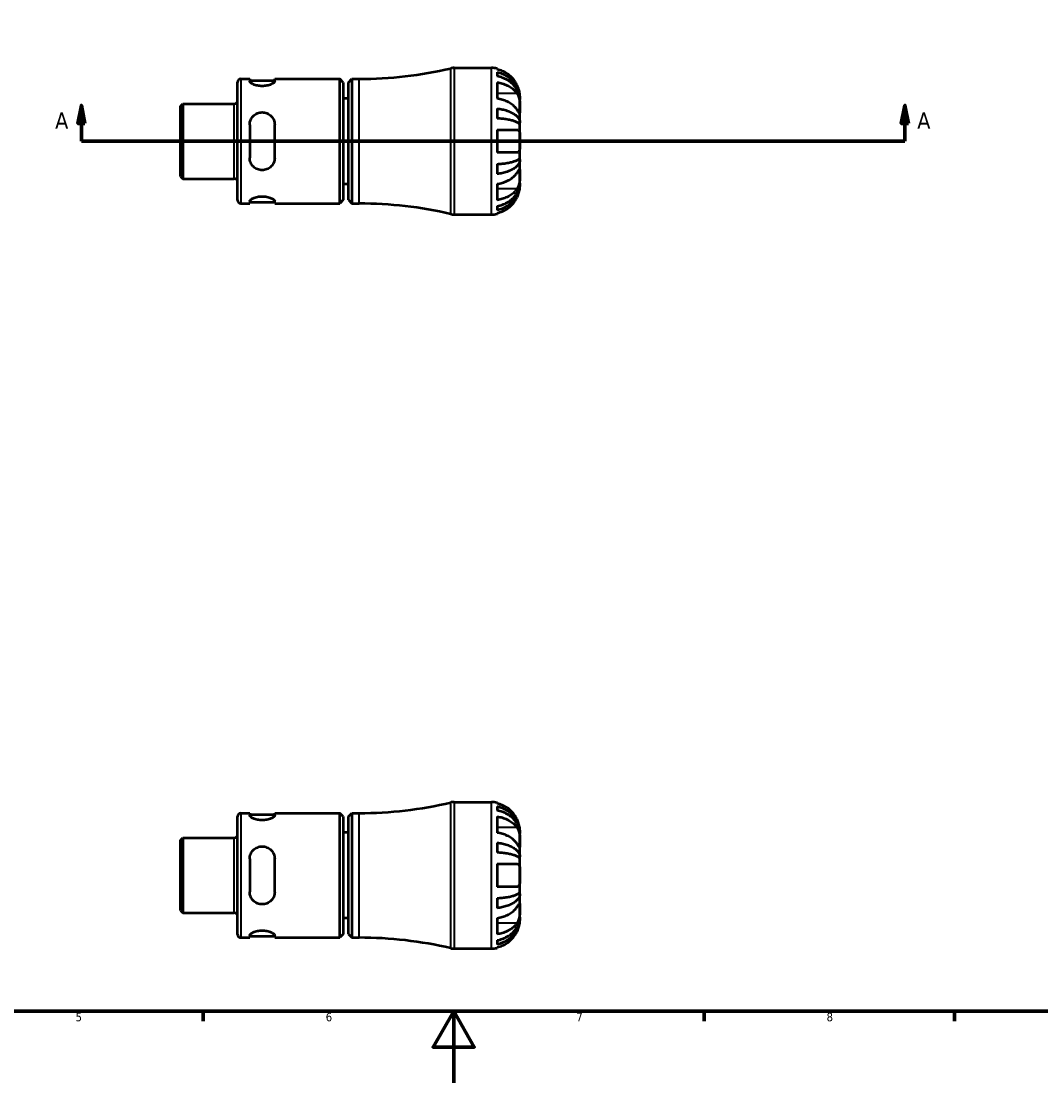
# Model space of a CAD drawing. Header units: millimetres. Extents: x -48 to 904, y -21 to 594.
# Tile 3 of 6: x 299 to 585, y 0 to 297. Entities that reach past the tile are written whole.
import ezdxf

# ---------------------------------------------------------------- set-up
doc = ezdxf.new("R2010")
doc.units = ezdxf.units.MM
for name, color, linetype, lineweight in [('Border (ANSI)', 7, 'Continuous', 70), ('Section Line (ANSI)', 7, 'Continuous', 70), ('Visible (ANSI)', 7, 'Continuous', 50), ('Visible Narrow (ANSI)', 7, 'Continuous', 35)]:
    doc.layers.add(name, color=color, linetype=linetype, lineweight=lineweight)
doc.styles.add('Label Text (ANSI)', font='tahoma.ttf')
doc.styles.add('Note Text (ANSI)', font='tahoma.ttf')

# ---------------------------------------------------------------- blocks, each defined once
blk = doc.blocks.new('Borders Default Border')
at = {"layer": 'Border (ANSI)'}
for p, q in [((350.42, 20), (350.42, 17.2)), ((490.58, 20), (490.58, 17.2)), ((560.67, 20), (560.67, 17.2))]:
    blk.add_line(p, q, dxfattribs=at)
at = {"layer": 'Border (ANSI)', "flags": 128}
for points in [[(20, 20), (20, 574), (821, 574), (821, 20), (20, 20)], [(420.5, 0), (420.5, 20), (414.73, 10), (426.27, 10), (420.5, 20)]]:
    blk.add_lwpolyline(points, dxfattribs=at)
at = {"layer": 'Border (ANSI)', "color": 5, "true_color": 0x0000ff, "char_height": 2.4, "attachment_point": 7, "style": 'Note Text (ANSI)'}
for s, insert in [('5', (314.67, 17.15)), ('6', (384.69, 17.15)), ('7', (454.8, 17.2)), ('8', (524.84, 17.15))]:
    blk.add_mtext(s, dxfattribs=dict(at, insert=insert))
blk = doc.blocks.new('2dTransSection0')
at = {"layer": 'Section Line (ANSI)', "linetype": 'Continuous'}
for p, q in [((316.32, 273.43), (315.32, 268.43)), ((316.32, 268.43), (316.32, 273.43)), ((317.32, 268.43), (316.32, 273.43)), ((546.74, 273.43), (545.74, 268.43)), ((546.74, 268.43), (546.74, 273.43)), ((547.74, 268.43), (546.74, 273.43)), ((315.32, 268.43), (317.32, 268.43)), ((316.32, 263.43), (316.32, 268.43)), ((545.74, 268.43), (547.74, 268.43)), ((546.74, 263.43), (546.74, 268.43)), ((316.32, 263.43), (325.26, 263.43)), ((537.81, 263.43), (546.74, 263.43))]:
    blk.add_line(p, q, dxfattribs=at)
at = {"layer": 'Section Line (ANSI)'}
blk.add_line((316.32, 263.43), (546.74, 263.43), dxfattribs=at)
at = {"layer": 'Section Line (ANSI)', "linetype": 'Continuous', "flags": 128}
for points in [[(317.32, 268.43), (316.32, 273.43), (315.32, 268.43), (317.32, 268.43)], [(547.74, 268.43), (546.74, 273.43), (545.74, 268.43), (547.74, 268.43)]]:
    blk.add_lwpolyline(points, dxfattribs=at)
at = {"layer": 'Section Line (ANSI)'}
for points in [[(317.32, 268.43), (316.32, 273.43), (315.32, 268.43), (317.32, 268.43)], [(547.74, 268.43), (546.74, 273.43), (545.74, 268.43), (547.74, 268.43)]]:
    blk.add_solid(points, dxfattribs=at)
at = {"layer": 'Section Line (ANSI)', "char_height": 4.57, "attachment_point": 7, "style": 'Label Text (ANSI)'}
for insert in [(308.96, 266.93), (550.21, 266.93)]:
    blk.add_mtext('A', dxfattribs=dict(at, insert=insert))

msp = doc.modelspace()

# ---------------------------------------------------------------- linework, layer by layer
at = {"layer": 'Visible (ANSI)'}
for p, q in [((420.61, 283.927), (431.032, 283.927)), ((432.632, 283.766), (432.632, 283.512)), ((432.632, 282.739), (432.632, 281.595)), ((360.032, 246.927), (360.032, 279.927)), ((360.957, 280.852), (363.407, 280.852)), ((363.407, 280.852), (363.407, 280.234)), ((363.407, 280.452), (370.407, 280.452)), ((370.407, 280.852), (388.607, 280.852)), ((370.407, 280.234), (370.407, 280.852)), ((388.607, 246.002), (388.607, 280.852)), ((389.607, 279.852), (388.607, 280.852)), ((389.607, 279.852), (389.607, 247.002)), ((391.032, 279.852), (392.032, 280.852)), ((391.032, 247.002), (391.032, 279.852)), ((392.032, 280.852), (392.032, 246.002)), ((392.032, 280.852), (394.032, 280.852)), ((432.632, 279.892), (432.632, 275.367)), ((344.032, 273.276), (344.66, 273.905)), ((344.032, 253.579), (344.032, 273.276)), ((344.66, 273.905), (359.107, 273.905)), ((344.66, 273.905), (344.66, 252.95)), ((391.032, 275.427), (389.607, 275.427)), ((439.032, 275.123), (439.024, 275.123)), ((439.032, 275.123), (439.032, 275.927)), ((439.032, 274.817), (439.032, 275.123)), ((439.032, 272.266), (439.032, 274.817)), ((432.632, 272.57), (432.632, 269.808)), ((439.032, 268.578), (439.032, 272.266)), ((363.407, 268.027), (363.407, 258.827)), ((370.407, 258.827), (370.407, 268.027)), ((439.032, 268.578), (438.473, 268.578)), ((439.032, 267.839), (439.032, 268.578)), ((439.032, 263.427), (439.032, 267.839)), ((432.632, 266.627), (432.632, 260.227)), ((432.632, 266.627), (438.214, 266.627)), ((439.032, 259.016), (439.032, 263.427)), ((438.214, 260.227), (432.632, 260.227)), ((439.032, 258.277), (439.032, 259.016)), ((432.632, 257.046), (432.632, 254.284)), ((439.032, 258.277), (438.473, 258.277)), ((439.032, 254.589), (439.032, 258.277)), ((344.032, 253.579), (344.66, 252.95)), ((344.66, 252.95), (359.107, 252.95)), ((439.032, 252.038), (439.032, 254.589)), ((391.032, 251.427), (389.607, 251.427)), ((432.632, 251.488), (432.632, 246.962)), ((439.032, 251.732), (439.024, 251.732)), ((439.032, 251.732), (439.032, 252.038)), ((439.032, 250.927), (439.032, 251.732)), ((363.407, 246.621), (363.407, 246.002)), ((370.407, 246.002), (370.407, 246.621)), ((389.607, 247.002), (388.607, 246.002)), ((391.032, 247.002), (392.032, 246.002)), ((360.957, 246.002), (363.407, 246.002)), ((363.407, 246.402), (370.407, 246.402)), ((370.407, 246.002), (388.607, 246.002)), ((392.032, 246.002), (394.032, 246.002)), ((432.632, 245.26), (432.632, 244.116)), ((420.61, 242.927), (431.032, 242.927)), ((432.632, 243.342), (432.632, 243.089)), ((420.61, 78.529), (431.032, 78.529)), ((432.632, 78.367), (432.632, 78.114)), ((432.632, 77.34), (432.632, 76.196)), ((360.032, 41.529), (360.032, 74.529)), ((360.957, 75.454), (363.407, 75.454)), ((363.407, 75.454), (363.407, 74.836)), ((363.407, 75.054), (370.407, 75.054)), ((370.407, 75.454), (388.607, 75.454)), ((370.407, 74.836), (370.407, 75.454)), ((388.607, 40.604), (388.607, 75.454)), ((389.607, 74.454), (388.607, 75.454)), ((389.607, 74.454), (389.607, 41.604)), ((391.032, 74.454), (392.032, 75.454)), ((391.032, 41.604), (391.032, 74.454)), ((392.032, 75.454), (392.032, 40.604)), ((392.032, 75.454), (394.032, 75.454)), ((432.632, 74.494), (432.632, 69.968)), ((344.032, 67.878), (344.66, 68.506)), ((344.66, 68.506), (359.107, 68.506)), ((344.66, 68.506), (344.66, 47.551)), ((391.032, 70.029), (389.607, 70.029)), ((439.032, 69.724), (439.024, 69.724)), ((439.032, 69.724), (439.032, 70.529)), ((439.032, 69.418), (439.032, 69.724)), ((439.032, 66.868), (439.032, 69.418)), ((344.032, 48.18), (344.032, 67.878)), ((432.632, 67.172), (432.632, 64.41)), ((439.032, 63.179), (439.032, 66.868)), ((363.407, 62.629), (363.407, 53.429)), ((370.407, 53.429), (370.407, 62.629)), ((439.032, 63.179), (438.473, 63.179)), ((439.032, 62.44), (439.032, 63.179)), ((439.032, 58.029), (439.032, 62.44)), ((432.632, 61.229), (432.632, 54.829)), ((432.632, 61.229), (438.214, 61.229)), ((439.032, 53.617), (439.032, 58.029)), ((438.214, 54.829), (432.632, 54.829)), ((439.032, 52.878), (439.032, 53.617)), ((432.632, 51.648), (432.632, 48.886)), ((439.032, 52.878), (438.473, 52.878)), ((439.032, 49.19), (439.032, 52.878)), ((344.032, 48.18), (344.66, 47.551)), ((344.66, 47.551), (359.107, 47.551)), ((439.032, 46.639), (439.032, 49.19)), ((391.032, 46.029), (389.607, 46.029)), ((432.632, 46.089), (432.632, 41.564)), ((439.032, 46.333), (439.024, 46.333)), ((439.032, 46.333), (439.032, 46.639)), ((439.032, 45.529), (439.032, 46.333)), ((389.607, 41.604), (388.607, 40.604)), ((391.032, 41.604), (392.032, 40.604)), ((360.957, 40.604), (363.407, 40.604)), ((363.407, 41.222), (363.407, 40.604)), ((363.407, 41.004), (370.407, 41.004)), ((370.407, 40.604), (370.407, 41.222)), ((370.407, 40.604), (388.607, 40.604)), ((392.032, 40.604), (394.032, 40.604)), ((432.632, 39.861), (432.632, 38.717)), ((420.61, 37.529), (431.032, 37.529)), ((432.632, 37.944), (432.632, 37.69))]:
    msp.add_line(p, q, dxfattribs=at)
for centre, radius, start, end in [((394.032, 393.156), 112.303, 270, 283.19891), ((420.61, 279.827), 4.1, 90, 103.19891), ((431.032, 275.927), 8, 78.46304, 90), ((360.957, 279.927), 0.925, 90, 180), ((359.107, 274.83), 0.925, 270, 0), ((359.107, 252.025), 0.925, 0, 90), ((360.957, 246.927), 0.925, 180, 270), ((394.032, 133.699), 112.303, 76.80109, 90), ((420.61, 247.027), 4.1, 256.80109, 270), ((431.032, 250.927), 8, 270, 281.53696), ((394.032, 187.757), 112.303, 270, 283.19891), ((420.61, 74.429), 4.1, 90, 103.19891), ((431.032, 70.529), 8, 78.46304, 90), ((360.957, 74.529), 0.925, 90, 180), ((359.107, 69.431), 0.925, 270, 0), ((359.107, 46.626), 0.925, 0, 90), ((360.957, 41.529), 0.925, 180, 270), ((394.032, -71.7), 112.303, 76.80109, 90), ((420.61, 41.629), 4.1, 256.80109, 270), ((431.032, 45.529), 8, 270, 281.53696)]:
    msp.add_arc(centre, radius, start, end, dxfattribs=at)
for points, knots in [([(438.214, 279.127), (438.058, 279.452), (437.874, 279.779), (437.367, 280.546), (437.018, 280.968), (436.318, 281.674), (435.903, 282.022), (435.01, 282.624), (434.531, 282.877), (433.636, 283.25), (433.14, 283.407), (432.632, 283.512)], [4.03217579, 4.03217579, 4.03217579, 4.03217579, 4.13513094, 4.13513094, 4.28512034, 4.28512034, 4.43331426, 4.43331426, 4.58150818, 4.58150818, 4.72425651, 4.72425651, 4.72425651, 4.72425651]), ([(432.632, 282.739), (433.145, 282.637), (433.646, 282.484), (434.546, 282.123), (435.025, 281.879), (435.92, 281.3), (436.336, 280.964), (437.034, 280.286), (437.381, 279.883), (437.98, 279.014), (438.231, 278.548), (438.61, 277.661), (438.772, 277.158), (438.983, 276.129), (439.032, 275.604), (439.032, 275.123)], [0.1517731, 0.1517731, 0.1517731, 0.1517731, 0.2959053, 0.2959053, 0.44402, 0.44402, 0.5921347, 0.5921347, 0.7405595, 0.7405595, 0.8889844, 0.8889844, 1.0379976, 1.0379976, 1.1870108, 1.1870108, 1.1870108, 1.1870108]), ([(370.407, 280.234), (370.407, 280.11), (370.314, 279.959), (369.946, 279.641), (369.67, 279.477), (369.047, 279.206), (368.664, 279.079), (367.815, 278.903), (367.348, 278.855), (366.907, 278.855), (366.465, 278.855), (365.999, 278.903), (365.149, 279.079), (364.766, 279.206), (364.143, 279.477), (363.868, 279.641), (363.499, 279.959), (363.407, 280.11), (363.407, 280.234)], [-0.5463393, -0.5463393, -0.5463393, -0.5463393, -0.4056854, -0.4056854, -0.2650316, -0.2650316, -0.1325158, -0.1325158, 0, 0, 0, 0.1325158, 0.1325158, 0.2650316, 0.2650316, 0.4056854, 0.4056854, 0.5463393, 0.5463393, 0.5463393, 0.5463393]), ([(439.032, 274.817), (439.032, 275.245), (438.983, 275.712), (438.772, 276.628), (438.61, 277.076), (438.231, 277.865), (437.98, 278.28), (437.381, 279.053), (437.034, 279.412), (436.336, 280.015), (435.92, 280.314), (435.025, 280.83), (434.546, 281.047), (433.646, 281.368), (433.145, 281.504), (432.632, 281.595)], [3.5727317, 3.5727317, 3.5727317, 3.5727317, 3.721745, 3.721745, 3.8707582, 3.8707582, 4.019183, 4.019183, 4.1676079, 4.1676079, 4.3157226, 4.3157226, 4.4638373, 4.4638373, 4.6079695, 4.6079695, 4.6079695, 4.6079695]), ([(432.632, 279.892), (433.14, 279.818), (433.636, 279.707), (434.531, 279.443), (435.01, 279.264), (435.903, 278.839), (436.318, 278.592), (437.018, 278.093), (437.367, 277.794), (437.874, 277.252), (438.058, 277.021), (438.214, 276.792)], [0.1517835, 0.1517835, 0.1517835, 0.1517835, 0.29453183, 0.29453183, 0.44272575, 0.44272575, 0.59091966, 0.59091966, 0.74090906, 0.74090906, 0.84386421, 0.84386421, 0.84386421, 0.84386421]), ([(439.032, 275.927), (439.032, 275.927), (439.032, 275.953), (439.03, 276.057), (439.028, 276.141), (439.01, 276.433), (438.986, 276.683), (438.893, 277.191), (438.843, 277.416), (438.732, 277.811), (438.681, 277.972), (438.572, 278.288), (438.513, 278.442), (438.377, 278.774), (438.299, 278.952), (438.214, 279.127)], [0, 0, 0, 0, 0.06960453, 0.06960453, 0.14559569, 0.14559569, 0.26884906, 0.26884906, 0.35168426, 0.35168426, 0.40551291, 0.40551291, 0.45571277, 0.45571277, 0.51333093, 0.51333093, 0.51333093, 0.51333093]), ([(438.214, 276.792), (438.282, 276.692), (438.346, 276.585), (438.493, 276.307), (438.57, 276.13), (438.705, 275.755), (438.763, 275.558), (438.877, 275.074), (438.924, 274.783), (439.001, 274.085), (439.018, 273.685), (439.033, 272.92), (439.032, 272.565), (439.032, 272.266)], [-0.51605321, -0.51605321, -0.51605321, -0.51605321, -0.46927389, -0.46927389, -0.40272959, -0.40272959, -0.33754407, -0.33754407, -0.24860938, -0.24860938, -0.12674173, -0.12674173, 0, 0, 0, 0]), ([(438.214, 272.266), (438.058, 272.496), (437.874, 272.727), (437.367, 273.269), (437.018, 273.568), (436.318, 274.067), (435.903, 274.313), (435.01, 274.739), (434.531, 274.918), (433.636, 275.181), (433.14, 275.293), (432.632, 275.367)], [4.03217579, 4.03217579, 4.03217579, 4.03217579, 4.13513094, 4.13513094, 4.28512034, 4.28512034, 4.43331426, 4.43331426, 4.58150818, 4.58150818, 4.72425651, 4.72425651, 4.72425651, 4.72425651]), ([(363.407, 268.027), (363.407, 268.48), (363.499, 268.956), (363.868, 269.827), (364.143, 270.222), (364.766, 270.828), (365.149, 271.089), (365.999, 271.439), (366.465, 271.527), (367.348, 271.527), (367.815, 271.439), (368.664, 271.089), (369.047, 270.828), (369.67, 270.222), (369.946, 269.827), (370.314, 268.956), (370.407, 268.48), (370.407, 268.027)], [0.5322817, 0.5322817, 0.5322817, 0.5322817, 0.6729355, 0.6729355, 0.8135894, 0.8135894, 0.9461052, 0.9461052, 1.078621, 1.078621, 1.2111368, 1.2111368, 1.3436526, 1.3436526, 1.4843064, 1.4843064, 1.6249602, 1.6249602, 1.6249602, 1.6249602]), ([(432.632, 272.57), (433.145, 272.517), (433.646, 272.437), (434.546, 272.248), (435.025, 272.12), (435.92, 271.816), (436.336, 271.64), (437.034, 271.285), (437.381, 271.073), (437.98, 270.618), (438.231, 270.374), (438.61, 269.909), (438.772, 269.645), (438.983, 269.105), (439.032, 268.83), (439.032, 268.578)], [0.1517731, 0.1517731, 0.1517731, 0.1517731, 0.2959053, 0.2959053, 0.44402, 0.44402, 0.5921347, 0.5921347, 0.7405595, 0.7405595, 0.8889844, 0.8889844, 1.0379976, 1.0379976, 1.1870108, 1.1870108, 1.1870108, 1.1870108]), ([(439.032, 272.266), (439.032, 272.119), (439.032, 271.986), (439.031, 271.746), (439.029, 271.642), (439.019, 271.431), (439.005, 271.356), (438.943, 271.316), (438.898, 271.343), (438.785, 271.464), (438.729, 271.535), (438.599, 271.711), (438.525, 271.815), (438.372, 272.034), (438.296, 272.146), (438.214, 272.266)], [0, 0, 0, 0, 0.0626039, 0.0626039, 0.12946018, 0.12946018, 0.23227607, 0.23227607, 0.32766079, 0.32766079, 0.39439512, 0.39439512, 0.45981717, 0.45981717, 0.51643089, 0.51643089, 0.51643089, 0.51643089]), ([(439.032, 267.839), (439.032, 267.963), (438.983, 268.099), (438.772, 268.365), (438.61, 268.495), (438.231, 268.725), (437.98, 268.845), (437.381, 269.07), (437.034, 269.174), (436.336, 269.349), (435.92, 269.436), (435.025, 269.586), (434.546, 269.649), (433.646, 269.743), (433.145, 269.782), (432.632, 269.808)], [3.5727317, 3.5727317, 3.5727317, 3.5727317, 3.721745, 3.721745, 3.8707582, 3.8707582, 4.019183, 4.019183, 4.1676079, 4.1676079, 4.3157226, 4.3157226, 4.4638373, 4.4638373, 4.6079695, 4.6079695, 4.6079695, 4.6079695]), ([(438.214, 266.627), (438.28, 266.627), (438.342, 266.619), (438.488, 266.574), (438.567, 266.527), (438.705, 266.391), (438.763, 266.303), (438.877, 266.051), (438.924, 265.872), (439.001, 265.373), (439.018, 265.032), (439.033, 264.268), (439.032, 263.85), (439.032, 263.427)], [-0.5159245, -0.5159245, -0.5159245, -0.5159245, -0.47074715, -0.47074715, -0.40311077, -0.40311077, -0.33740557, -0.33740557, -0.24866964, -0.24866964, -0.12673966, -0.12673966, 0, 0, 0, 0]), ([(439.032, 263.427), (439.032, 263.023), (439.033, 262.623), (439.021, 261.927), (439.009, 261.629), (438.951, 261.117), (438.907, 260.904), (438.796, 260.612), (438.74, 260.514), (438.61, 260.362), (438.536, 260.308), (438.381, 260.242), (438.3, 260.227), (438.214, 260.227)], [-2.21111993, -2.21111993, -2.21111993, -2.21111993, -2.0898399, -2.0898399, -1.98614814, -1.98614814, -1.88775858, -1.88775858, -1.81973063, -1.81973063, -1.75376732, -1.75376732, -1.69399568, -1.69399568, -1.69399568, -1.69399568]), ([(370.407, 258.827), (370.407, 258.375), (370.314, 257.899), (369.946, 257.028), (369.67, 256.633), (369.047, 256.026), (368.664, 255.766), (367.815, 255.416), (367.348, 255.327), (366.907, 255.327), (366.465, 255.327), (365.999, 255.416), (365.149, 255.766), (364.766, 256.026), (364.143, 256.633), (363.868, 257.028), (363.499, 257.899), (363.407, 258.375), (363.407, 258.827)], [-0.5463393, -0.5463393, -0.5463393, -0.5463393, -0.4056854, -0.4056854, -0.2650316, -0.2650316, -0.1325158, -0.1325158, 0, 0, 0, 0.1325158, 0.1325158, 0.2650316, 0.2650316, 0.4056854, 0.4056854, 0.5463393, 0.5463393, 0.5463393, 0.5463393]), ([(432.632, 257.046), (433.145, 257.073), (433.646, 257.112), (434.546, 257.206), (435.025, 257.269), (435.92, 257.418), (436.336, 257.505), (437.034, 257.68), (437.381, 257.785), (437.98, 258.01), (438.231, 258.13), (438.61, 258.359), (438.772, 258.49), (438.983, 258.756), (439.032, 258.891), (439.032, 259.016)], [0.1517731, 0.1517731, 0.1517731, 0.1517731, 0.2959053, 0.2959053, 0.44402, 0.44402, 0.5921347, 0.5921347, 0.7405595, 0.7405595, 0.8889844, 0.8889844, 1.0379976, 1.0379976, 1.1870108, 1.1870108, 1.1870108, 1.1870108]), ([(439.032, 258.277), (439.032, 258.025), (438.983, 257.749), (438.772, 257.21), (438.61, 256.946), (438.231, 256.481), (437.98, 256.237), (437.381, 255.781), (437.034, 255.57), (436.336, 255.215), (435.92, 255.039), (435.025, 254.735), (434.546, 254.607), (433.646, 254.418), (433.145, 254.338), (432.632, 254.284)], [3.5727317, 3.5727317, 3.5727317, 3.5727317, 3.721745, 3.721745, 3.8707582, 3.8707582, 4.019183, 4.019183, 4.1676079, 4.1676079, 4.3157226, 4.3157226, 4.4638373, 4.4638373, 4.6079695, 4.6079695, 4.6079695, 4.6079695]), ([(438.214, 254.589), (438.282, 254.688), (438.346, 254.782), (438.493, 254.994), (438.57, 255.104), (438.705, 255.289), (438.763, 255.363), (438.877, 255.492), (438.924, 255.529), (439.001, 255.52), (439.018, 255.439), (439.033, 255.124), (439.032, 254.887), (439.032, 254.589)], [-0.51605321, -0.51605321, -0.51605321, -0.51605321, -0.46927389, -0.46927389, -0.40272959, -0.40272959, -0.33754407, -0.33754407, -0.24860938, -0.24860938, -0.12674173, -0.12674173, 0, 0, 0, 0]), ([(432.632, 251.488), (433.14, 251.562), (433.636, 251.673), (434.531, 251.937), (435.01, 252.116), (435.903, 252.541), (436.318, 252.788), (437.018, 253.287), (437.367, 253.586), (437.874, 254.128), (438.058, 254.359), (438.214, 254.589)], [0.1517835, 0.1517835, 0.1517835, 0.1517835, 0.29453183, 0.29453183, 0.44272575, 0.44272575, 0.59091966, 0.59091966, 0.74090906, 0.74090906, 0.84386421, 0.84386421, 0.84386421, 0.84386421]), ([(439.032, 254.589), (439.032, 254.441), (439.032, 254.279), (439.031, 253.921), (439.029, 253.723), (439.019, 253.199), (439.005, 252.864), (438.943, 252.208), (438.898, 251.894), (438.785, 251.38), (438.729, 251.177), (438.599, 250.796), (438.525, 250.619), (438.372, 250.314), (438.296, 250.183), (438.214, 250.063)], [0, 0, 0, 0, 0.0626039, 0.0626039, 0.12946018, 0.12946018, 0.23227607, 0.23227607, 0.32766079, 0.32766079, 0.39439512, 0.39439512, 0.45981717, 0.45981717, 0.51643089, 0.51643089, 0.51643089, 0.51643089]), ([(432.632, 245.26), (433.145, 245.35), (433.646, 245.487), (434.546, 245.808), (435.025, 246.025), (435.92, 246.541), (436.336, 246.84), (437.034, 247.443), (437.381, 247.802), (437.98, 248.575), (438.231, 248.989), (438.61, 249.779), (438.772, 250.227), (438.983, 251.142), (439.032, 251.61), (439.032, 252.038)], [0.1517731, 0.1517731, 0.1517731, 0.1517731, 0.2959053, 0.2959053, 0.44402, 0.44402, 0.5921347, 0.5921347, 0.7405595, 0.7405595, 0.8889844, 0.8889844, 1.0379976, 1.0379976, 1.1870108, 1.1870108, 1.1870108, 1.1870108]), ([(439.032, 251.732), (439.032, 251.251), (438.983, 250.726), (438.772, 249.697), (438.61, 249.193), (438.231, 248.306), (437.98, 247.841), (437.381, 246.972), (437.034, 246.568), (436.336, 245.891), (435.92, 245.555), (435.025, 244.975), (434.546, 244.732), (433.646, 244.371), (433.145, 244.218), (432.632, 244.116)], [3.5727317, 3.5727317, 3.5727317, 3.5727317, 3.721745, 3.721745, 3.8707582, 3.8707582, 4.019183, 4.019183, 4.1676079, 4.1676079, 4.3157226, 4.3157226, 4.4638373, 4.4638373, 4.6079695, 4.6079695, 4.6079695, 4.6079695]), ([(438.214, 250.063), (438.058, 249.834), (437.874, 249.603), (437.367, 249.06), (437.018, 248.761), (436.318, 248.263), (435.903, 248.016), (435.01, 247.591), (434.531, 247.412), (433.636, 247.148), (433.14, 247.037), (432.632, 246.962)], [4.03217579, 4.03217579, 4.03217579, 4.03217579, 4.13513094, 4.13513094, 4.28512034, 4.28512034, 4.43331426, 4.43331426, 4.58150818, 4.58150818, 4.72425651, 4.72425651, 4.72425651, 4.72425651]), ([(438.214, 247.727), (438.28, 247.863), (438.342, 248.001), (438.488, 248.346), (438.567, 248.552), (438.705, 248.954), (438.763, 249.146), (438.877, 249.581), (438.924, 249.813), (439.001, 250.3), (439.018, 250.526), (439.033, 250.844), (439.032, 250.927), (439.032, 250.927)], [-0.5159245, -0.5159245, -0.5159245, -0.5159245, -0.47074715, -0.47074715, -0.40311077, -0.40311077, -0.33740557, -0.33740557, -0.24866964, -0.24866964, -0.12673966, -0.12673966, 0, 0, 0, 0]), ([(363.407, 246.621), (363.407, 246.744), (363.499, 246.896), (363.868, 247.213), (364.143, 247.378), (364.766, 247.649), (365.149, 247.776), (365.999, 247.952), (366.465, 247.999), (367.348, 247.999), (367.815, 247.952), (368.664, 247.776), (369.047, 247.649), (369.67, 247.378), (369.946, 247.213), (370.314, 246.896), (370.407, 246.744), (370.407, 246.621)], [0.5322817, 0.5322817, 0.5322817, 0.5322817, 0.6729355, 0.6729355, 0.8135894, 0.8135894, 0.9461052, 0.9461052, 1.078621, 1.078621, 1.2111368, 1.2111368, 1.3436526, 1.3436526, 1.4843064, 1.4843064, 1.6249602, 1.6249602, 1.6249602, 1.6249602]), ([(432.632, 243.342), (433.14, 243.447), (433.636, 243.605), (434.531, 243.978), (435.01, 244.231), (435.903, 244.832), (436.318, 245.181), (437.018, 245.887), (437.367, 246.309), (437.874, 247.076), (438.058, 247.403), (438.214, 247.727)], [0.1517835, 0.1517835, 0.1517835, 0.1517835, 0.29453183, 0.29453183, 0.44272575, 0.44272575, 0.59091966, 0.59091966, 0.74090906, 0.74090906, 0.84386421, 0.84386421, 0.84386421, 0.84386421]), ([(438.214, 73.729), (438.058, 74.053), (437.874, 74.38), (437.367, 75.147), (437.018, 75.57), (436.318, 76.275), (435.903, 76.624), (435.01, 77.225), (434.531, 77.478), (433.636, 77.851), (433.14, 78.009), (432.632, 78.114)], [4.03217579, 4.03217579, 4.03217579, 4.03217579, 4.13513094, 4.13513094, 4.28512034, 4.28512034, 4.43331426, 4.43331426, 4.58150818, 4.58150818, 4.72425651, 4.72425651, 4.72425651, 4.72425651]), ([(432.632, 77.34), (433.145, 77.239), (433.646, 77.086), (434.546, 76.724), (435.025, 76.481), (435.92, 75.901), (436.336, 75.565), (437.034, 74.888), (437.381, 74.484), (437.98, 73.615), (438.231, 73.15), (438.61, 72.263), (438.772, 71.759), (438.983, 70.731), (439.032, 70.205), (439.032, 69.724)], [0.1517731, 0.1517731, 0.1517731, 0.1517731, 0.2959053, 0.2959053, 0.44402, 0.44402, 0.5921347, 0.5921347, 0.7405595, 0.7405595, 0.8889844, 0.8889844, 1.0379976, 1.0379976, 1.1870108, 1.1870108, 1.1870108, 1.1870108]), ([(370.407, 74.836), (370.407, 74.712), (370.314, 74.56), (369.946, 74.243), (369.67, 74.078), (369.047, 73.807), (368.664, 73.68), (367.815, 73.504), (367.348, 73.457), (366.907, 73.457), (366.465, 73.457), (365.999, 73.504), (365.149, 73.68), (364.766, 73.807), (364.143, 74.078), (363.868, 74.243), (363.499, 74.56), (363.407, 74.712), (363.407, 74.836)], [-0.5463393, -0.5463393, -0.5463393, -0.5463393, -0.4056854, -0.4056854, -0.2650316, -0.2650316, -0.1325158, -0.1325158, 0, 0, 0, 0.1325158, 0.1325158, 0.2650316, 0.2650316, 0.4056854, 0.4056854, 0.5463393, 0.5463393, 0.5463393, 0.5463393]), ([(439.032, 69.418), (439.032, 69.846), (438.983, 70.314), (438.772, 71.229), (438.61, 71.677), (438.231, 72.467), (437.98, 72.881), (437.381, 73.654), (437.034, 74.014), (436.336, 74.616), (435.92, 74.915), (435.025, 75.431), (434.546, 75.648), (433.646, 75.97), (433.145, 76.106), (432.632, 76.196)], [3.5727317, 3.5727317, 3.5727317, 3.5727317, 3.721745, 3.721745, 3.8707582, 3.8707582, 4.019183, 4.019183, 4.1676079, 4.1676079, 4.3157226, 4.3157226, 4.4638373, 4.4638373, 4.6079695, 4.6079695, 4.6079695, 4.6079695]), ([(432.632, 74.494), (433.14, 74.42), (433.636, 74.308), (434.531, 74.044), (435.01, 73.866), (435.903, 73.44), (436.318, 73.194), (437.018, 72.695), (437.367, 72.396), (437.874, 71.854), (438.058, 71.622), (438.214, 71.393)], [0.1517835, 0.1517835, 0.1517835, 0.1517835, 0.29453183, 0.29453183, 0.44272575, 0.44272575, 0.59091966, 0.59091966, 0.74090906, 0.74090906, 0.84386421, 0.84386421, 0.84386421, 0.84386421]), ([(439.032, 70.529), (439.032, 70.529), (439.033, 70.605), (439.021, 70.881), (439.009, 71.059), (438.951, 71.491), (438.907, 71.735), (438.796, 72.192), (438.74, 72.389), (438.61, 72.787), (438.536, 72.987), (438.381, 73.369), (438.3, 73.55), (438.214, 73.729)], [-2.21111993, -2.21111993, -2.21111993, -2.21111993, -2.0898399, -2.0898399, -1.98614814, -1.98614814, -1.88775858, -1.88775858, -1.81973063, -1.81973063, -1.75376732, -1.75376732, -1.69399568, -1.69399568, -1.69399568, -1.69399568]), ([(438.214, 71.393), (438.282, 71.294), (438.346, 71.186), (438.493, 70.909), (438.57, 70.732), (438.705, 70.356), (438.763, 70.16), (438.877, 69.675), (438.924, 69.385), (439.001, 68.686), (439.018, 68.286), (439.033, 67.521), (439.032, 67.166), (439.032, 66.868)], [-0.51605321, -0.51605321, -0.51605321, -0.51605321, -0.46927389, -0.46927389, -0.40272959, -0.40272959, -0.33754407, -0.33754407, -0.24860938, -0.24860938, -0.12674173, -0.12674173, 0, 0, 0, 0]), ([(438.214, 66.868), (438.058, 67.097), (437.874, 67.328), (437.367, 67.87), (437.018, 68.169), (436.318, 68.668), (435.903, 68.915), (435.01, 69.34), (434.531, 69.519), (433.636, 69.783), (433.14, 69.894), (432.632, 69.968)], [4.03217579, 4.03217579, 4.03217579, 4.03217579, 4.13513094, 4.13513094, 4.28512034, 4.28512034, 4.43331426, 4.43331426, 4.58150818, 4.58150818, 4.72425651, 4.72425651, 4.72425651, 4.72425651]), ([(363.407, 62.629), (363.407, 63.081), (363.499, 63.557), (363.868, 64.428), (364.143, 64.823), (364.766, 65.43), (365.149, 65.69), (365.999, 66.04), (366.465, 66.129), (367.348, 66.129), (367.815, 66.04), (368.664, 65.69), (369.047, 65.43), (369.67, 64.823), (369.946, 64.428), (370.314, 63.557), (370.407, 63.081), (370.407, 62.629)], [0.5322817, 0.5322817, 0.5322817, 0.5322817, 0.6729355, 0.6729355, 0.8135894, 0.8135894, 0.9461052, 0.9461052, 1.078621, 1.078621, 1.2111368, 1.2111368, 1.3436526, 1.3436526, 1.4843064, 1.4843064, 1.6249602, 1.6249602, 1.6249602, 1.6249602]), ([(432.632, 67.172), (433.145, 67.119), (433.646, 67.038), (434.546, 66.849), (435.025, 66.721), (435.92, 66.417), (436.336, 66.241), (437.034, 65.886), (437.381, 65.675), (437.98, 65.219), (438.231, 64.975), (438.61, 64.51), (438.772, 64.246), (438.983, 63.707), (439.032, 63.432), (439.032, 63.179)], [0.1517731, 0.1517731, 0.1517731, 0.1517731, 0.2959053, 0.2959053, 0.44402, 0.44402, 0.5921347, 0.5921347, 0.7405595, 0.7405595, 0.8889844, 0.8889844, 1.0379976, 1.0379976, 1.1870108, 1.1870108, 1.1870108, 1.1870108]), ([(439.032, 66.868), (439.032, 66.72), (439.032, 66.587), (439.031, 66.347), (439.029, 66.243), (439.019, 66.033), (439.005, 65.958), (438.943, 65.917), (438.898, 65.944), (438.785, 66.065), (438.729, 66.136), (438.599, 66.312), (438.525, 66.416), (438.372, 66.636), (438.296, 66.748), (438.214, 66.868)], [0, 0, 0, 0, 0.0626039, 0.0626039, 0.12946018, 0.12946018, 0.23227607, 0.23227607, 0.32766079, 0.32766079, 0.39439512, 0.39439512, 0.45981717, 0.45981717, 0.51643089, 0.51643089, 0.51643089, 0.51643089]), ([(439.032, 62.44), (439.032, 62.565), (438.983, 62.701), (438.772, 62.967), (438.61, 63.097), (438.231, 63.326), (437.98, 63.447), (437.381, 63.671), (437.034, 63.776), (436.336, 63.951), (435.92, 64.038), (435.025, 64.188), (434.546, 64.251), (433.646, 64.344), (433.145, 64.384), (432.632, 64.41)], [3.5727317, 3.5727317, 3.5727317, 3.5727317, 3.721745, 3.721745, 3.8707582, 3.8707582, 4.019183, 4.019183, 4.1676079, 4.1676079, 4.3157226, 4.3157226, 4.4638373, 4.4638373, 4.6079695, 4.6079695, 4.6079695, 4.6079695]), ([(438.214, 61.229), (438.28, 61.229), (438.342, 61.22), (438.488, 61.175), (438.567, 61.128), (438.705, 60.992), (438.763, 60.905), (438.877, 60.653), (438.924, 60.474), (439.001, 59.974), (439.018, 59.634), (439.033, 58.869), (439.032, 58.451), (439.032, 58.029)], [-0.5159245, -0.5159245, -0.5159245, -0.5159245, -0.47074715, -0.47074715, -0.40311077, -0.40311077, -0.33740557, -0.33740557, -0.24866964, -0.24866964, -0.12673966, -0.12673966, 0, 0, 0, 0]), ([(439.032, 58.029), (439.032, 57.625), (439.033, 57.224), (439.021, 56.528), (439.009, 56.231), (438.951, 55.719), (438.907, 55.505), (438.796, 55.213), (438.74, 55.115), (438.61, 54.963), (438.536, 54.909), (438.381, 54.844), (438.3, 54.829), (438.214, 54.829)], [-2.21111993, -2.21111993, -2.21111993, -2.21111993, -2.0898399, -2.0898399, -1.98614814, -1.98614814, -1.88775858, -1.88775858, -1.81973063, -1.81973063, -1.75376732, -1.75376732, -1.69399568, -1.69399568, -1.69399568, -1.69399568]), ([(432.632, 51.648), (433.145, 51.674), (433.646, 51.714), (434.546, 51.807), (435.025, 51.87), (435.92, 52.02), (436.336, 52.107), (437.034, 52.282), (437.381, 52.386), (437.98, 52.611), (438.231, 52.731), (438.61, 52.961), (438.772, 53.091), (438.983, 53.357), (439.032, 53.493), (439.032, 53.617)], [0.1517731, 0.1517731, 0.1517731, 0.1517731, 0.2959053, 0.2959053, 0.44402, 0.44402, 0.5921347, 0.5921347, 0.7405595, 0.7405595, 0.8889844, 0.8889844, 1.0379976, 1.0379976, 1.1870108, 1.1870108, 1.1870108, 1.1870108]), ([(370.407, 53.429), (370.407, 52.977), (370.314, 52.5), (369.946, 51.629), (369.67, 51.234), (369.047, 50.628), (368.664, 50.367), (367.815, 50.018), (367.348, 49.929), (366.907, 49.929), (366.465, 49.929), (365.999, 50.018), (365.149, 50.367), (364.766, 50.628), (364.143, 51.234), (363.868, 51.629), (363.499, 52.5), (363.407, 52.977), (363.407, 53.429)], [-0.5463393, -0.5463393, -0.5463393, -0.5463393, -0.4056854, -0.4056854, -0.2650316, -0.2650316, -0.1325158, -0.1325158, 0, 0, 0, 0.1325158, 0.1325158, 0.2650316, 0.2650316, 0.4056854, 0.4056854, 0.5463393, 0.5463393, 0.5463393, 0.5463393]), ([(439.032, 52.878), (439.032, 52.626), (438.983, 52.351), (438.772, 51.811), (438.61, 51.547), (438.231, 51.082), (437.98, 50.838), (437.381, 50.383), (437.034, 50.171), (436.336, 49.816), (435.92, 49.64), (435.025, 49.336), (434.546, 49.209), (433.646, 49.019), (433.145, 48.939), (432.632, 48.886)], [3.5727317, 3.5727317, 3.5727317, 3.5727317, 3.721745, 3.721745, 3.8707582, 3.8707582, 4.019183, 4.019183, 4.1676079, 4.1676079, 4.3157226, 4.3157226, 4.4638373, 4.4638373, 4.6079695, 4.6079695, 4.6079695, 4.6079695]), ([(432.632, 46.089), (433.14, 46.164), (433.636, 46.275), (434.531, 46.539), (435.01, 46.717), (435.903, 47.143), (436.318, 47.389), (437.018, 47.888), (437.367, 48.187), (437.874, 48.729), (438.058, 48.961), (438.214, 49.19)], [0.1517835, 0.1517835, 0.1517835, 0.1517835, 0.29453183, 0.29453183, 0.44272575, 0.44272575, 0.59091966, 0.59091966, 0.74090906, 0.74090906, 0.84386421, 0.84386421, 0.84386421, 0.84386421]), ([(438.214, 49.19), (438.282, 49.289), (438.346, 49.383), (438.493, 49.595), (438.57, 49.706), (438.705, 49.89), (438.763, 49.965), (438.877, 50.094), (438.924, 50.131), (439.001, 50.122), (439.018, 50.04), (439.033, 49.725), (439.032, 49.489), (439.032, 49.19)], [-0.51605321, -0.51605321, -0.51605321, -0.51605321, -0.46927389, -0.46927389, -0.40272959, -0.40272959, -0.33754407, -0.33754407, -0.24860938, -0.24860938, -0.12674173, -0.12674173, 0, 0, 0, 0]), ([(439.032, 49.19), (439.032, 49.042), (439.032, 48.881), (439.031, 48.522), (439.029, 48.325), (439.019, 47.8), (439.005, 47.465), (438.943, 46.809), (438.898, 46.496), (438.785, 45.982), (438.729, 45.779), (438.599, 45.397), (438.525, 45.221), (438.372, 44.915), (438.296, 44.784), (438.214, 44.664)], [0, 0, 0, 0, 0.0626039, 0.0626039, 0.12946018, 0.12946018, 0.23227607, 0.23227607, 0.32766079, 0.32766079, 0.39439512, 0.39439512, 0.45981717, 0.45981717, 0.51643089, 0.51643089, 0.51643089, 0.51643089]), ([(432.632, 39.861), (433.145, 39.952), (433.646, 40.088), (434.546, 40.41), (435.025, 40.626), (435.92, 41.142), (436.336, 41.441), (437.034, 42.044), (437.381, 42.403), (437.98, 43.177), (438.231, 43.591), (438.61, 44.38), (438.772, 44.828), (438.983, 45.744), (439.032, 46.211), (439.032, 46.639)], [0.1517731, 0.1517731, 0.1517731, 0.1517731, 0.2959053, 0.2959053, 0.44402, 0.44402, 0.5921347, 0.5921347, 0.7405595, 0.7405595, 0.8889844, 0.8889844, 1.0379976, 1.0379976, 1.1870108, 1.1870108, 1.1870108, 1.1870108]), ([(439.032, 46.333), (439.032, 45.852), (438.983, 45.327), (438.772, 44.298), (438.61, 43.795), (438.231, 42.908), (437.98, 42.442), (437.381, 41.573), (437.034, 41.17), (436.336, 40.493), (435.92, 40.156), (435.025, 39.577), (434.546, 39.333), (433.646, 38.972), (433.145, 38.819), (432.632, 38.717)], [3.5727317, 3.5727317, 3.5727317, 3.5727317, 3.721745, 3.721745, 3.8707582, 3.8707582, 4.019183, 4.019183, 4.1676079, 4.1676079, 4.3157226, 4.3157226, 4.4638373, 4.4638373, 4.6079695, 4.6079695, 4.6079695, 4.6079695]), ([(438.214, 44.664), (438.058, 44.435), (437.874, 44.204), (437.367, 43.662), (437.018, 43.363), (436.318, 42.864), (435.903, 42.617), (435.01, 42.192), (434.531, 42.013), (433.636, 41.749), (433.14, 41.638), (432.632, 41.564)], [4.03217579, 4.03217579, 4.03217579, 4.03217579, 4.13513094, 4.13513094, 4.28512034, 4.28512034, 4.43331426, 4.43331426, 4.58150818, 4.58150818, 4.72425651, 4.72425651, 4.72425651, 4.72425651]), ([(438.214, 42.329), (438.28, 42.465), (438.342, 42.602), (438.488, 42.947), (438.567, 43.154), (438.705, 43.555), (438.763, 43.748), (438.877, 44.183), (438.924, 44.414), (439.001, 44.901), (439.018, 45.127), (439.033, 45.445), (439.032, 45.529), (439.032, 45.529)], [-0.5159245, -0.5159245, -0.5159245, -0.5159245, -0.47074715, -0.47074715, -0.40311077, -0.40311077, -0.33740557, -0.33740557, -0.24866964, -0.24866964, -0.12673966, -0.12673966, 0, 0, 0, 0]), ([(363.407, 41.222), (363.407, 41.346), (363.499, 41.498), (363.868, 41.815), (364.143, 41.979), (364.766, 42.25), (365.149, 42.377), (365.999, 42.553), (366.465, 42.601), (367.348, 42.601), (367.815, 42.553), (368.664, 42.377), (369.047, 42.25), (369.67, 41.979), (369.946, 41.815), (370.314, 41.498), (370.407, 41.346), (370.407, 41.222)], [0.5322817, 0.5322817, 0.5322817, 0.5322817, 0.6729355, 0.6729355, 0.8135894, 0.8135894, 0.9461052, 0.9461052, 1.078621, 1.078621, 1.2111368, 1.2111368, 1.3436526, 1.3436526, 1.4843064, 1.4843064, 1.6249602, 1.6249602, 1.6249602, 1.6249602]), ([(432.632, 37.944), (433.14, 38.049), (433.636, 38.206), (434.531, 38.579), (435.01, 38.832), (435.903, 39.434), (436.318, 39.782), (437.018, 40.488), (437.367, 40.911), (437.874, 41.678), (438.058, 42.004), (438.214, 42.329)], [0.1517835, 0.1517835, 0.1517835, 0.1517835, 0.29453183, 0.29453183, 0.44272575, 0.44272575, 0.59091966, 0.59091966, 0.74090906, 0.74090906, 0.84386421, 0.84386421, 0.84386421, 0.84386421])]:
    msp.add_open_spline(points, degree=3, knots=knots, dxfattribs=at)
at = {"layer": 'Visible Narrow (ANSI)'}
for p, q in [((419.674, 243.287), (419.674, 283.568)), ((420.61, 283.675), (420.61, 243.18)), ((431.032, 243.18), (431.032, 283.675)), ((360.957, 280.638), (360.957, 246.217)), ((394.032, 246.217), (394.032, 280.638)), ((437.935, 276.792), (432.911, 276.792)), ((359.107, 253.079), (359.107, 273.776)), ((437.935, 250.063), (432.911, 250.063)), ((419.674, 37.888), (419.674, 78.169)), ((420.61, 78.276), (420.61, 37.781)), ((431.032, 37.781), (431.032, 78.276)), ((360.957, 75.239), (360.957, 40.818)), ((394.032, 40.818), (394.032, 75.239)), ((437.935, 71.393), (432.911, 71.393)), ((359.107, 47.68), (359.107, 68.377)), ((437.935, 44.664), (432.911, 44.664))]:
    msp.add_line(p, q, dxfattribs=at)

# ---------------------------------------------------------------- block references
msp.add_blockref('Borders Default Border', (0, 0))
at = {"layer": 'Section Line (ANSI)'}
msp.add_blockref('2dTransSection0', (0, 0), dxfattribs=at)

doc.saveas('drawing.dxf')
